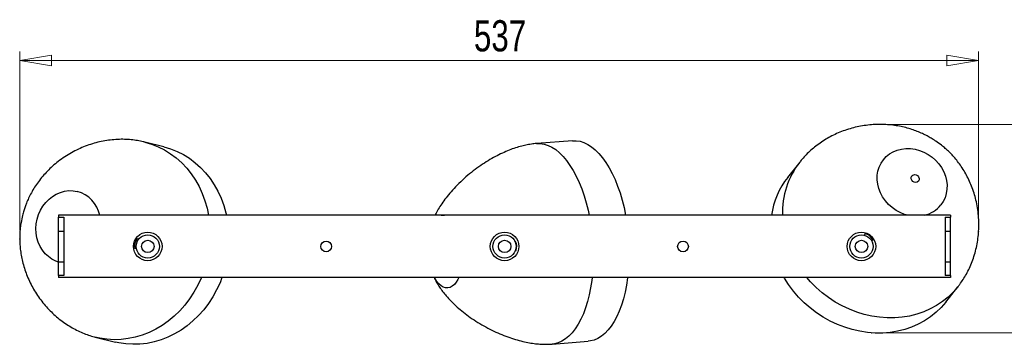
# Model space of a CAD drawing. Header units: millimetres. Extents: x 525 to 840, y 412 to 564.
# Tile 6 of 9: x 622 to 732, y 527 to 564. Entities that reach past the tile are written whole.
import ezdxf

# ---------------------------------------------------------------- set-up
doc = ezdxf.new("R2010")
doc.units = ezdxf.units.MM
doc.header["$PDSIZE"] = -1
doc.styles.add('SLDTEXTSTYLE0', font='TXT', dxfattribs={"width": 0.75})
doc.dimstyles.new('SLDDIMSTYLE1', dxfattribs={"dimtxt": 3.5, "dimasz": 3.556, "dimexe": 0, "dimexo": 0.0625, "dimgap": 0.875, "dimtad": 1, "dimdec": 0, "dimlfac": 5, "dimrnd": 1e-09, "dimzin": 12, "dimdsep": 46, "dimtxsty": 'SLDTEXTSTYLE0', "dimblk1": 'CLOSED', "dimblk2": 'CLOSED', "dimsah": 1, "dimcen": 0.09, "dimadec": 0, "dimazin": 3, "dimtfac": 1, "dimtofl": 0, "dimtmove": 0, "dimatfit": 3, "dimldrblk": 'CLOSED', "dimfxl": 0, "dimfrac": 2, "dimtolj": 1, "dimtzin": 12, "dimarcsym": 0})

# ---------------------------------------------------------------- blocks, each defined once
blk = doc.blocks.new('_Closed')
at = {"color": 0, "linetype": 'ByBlock', "lineweight": -2}
for p, q in [((-1, 0.166667), (0, 0)), ((-1, 0.166667), (-1, -0.166667)), ((0, 0), (-1, -0.166667)), ((0, 0), (-1, 0))]:
    blk.add_line(p, q, dxfattribs=at)
blk = doc.blocks.new('_D_1')
at = {"color": 7, "linetype": 'Continuous', "lineweight": 0}
for p, q in [((718.71, 551.88), (747.16, 551.88)), ((746.16, 551.88), (746.16, 528.49)), ((718.11, 528.49), (747.16, 528.49))]:
    blk.add_line(p, q, dxfattribs=at)
at = {"color": 7, "linetype": 'Continuous', "lineweight": 18, "xscale": 3.556, "yscale": 3.556}
for p, rotation in [((746.16, 551.88), 90.0000000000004), ((746.16, 528.49), 270.0000000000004)]:
    blk.add_blockref('_Closed', p, dxfattribs=dict(at, rotation=rotation))
at = {"color": 7, "linetype": 'Continuous', "lineweight": 18, "insert": (741.65, 536.32), "char_height": 3.5, "attachment_point": 1, "rotation": 90, "style": 'SLDTEXTSTYLE0'}
blk.add_mtext('117', dxfattribs=at)
blk = doc.blocks.new('_D_2')
at = {"color": 7, "linetype": 'Continuous', "lineweight": 0}
for p, q in [((621.62, 540.03), (621.62, 560.07)), ((729.11, 540.9), (729.11, 560.07)), ((729.11, 559.07), (621.62, 559.07))]:
    blk.add_line(p, q, dxfattribs=at)
at = {"color": 7, "linetype": 'Continuous', "lineweight": 18, "xscale": 3.556, "yscale": 3.556, "rotation": 180.0000000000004}
blk.add_blockref('_Closed', (621.62, 559.07), dxfattribs=at)
at = {"color": 7, "linetype": 'Continuous', "lineweight": 18, "xscale": 3.556, "yscale": 3.556}
blk.add_blockref('_Closed', (729.11, 559.07), dxfattribs=at)
at = {"color": 7, "linetype": 'Continuous', "lineweight": 18, "insert": (672.53, 563.58), "char_height": 3.5, "attachment_point": 1, "style": 'SLDTEXTSTYLE0'}
blk.add_mtext('537', dxfattribs=at)

msp = doc.modelspace()

# ---------------------------------------------------------------- linework, layer by layer
at = {"color": 7, "linetype": 'Continuous', "lineweight": 25}
for p, q in [((637.76, 549.37), (635.64, 549.9)), ((679.54, 549.74), (679.57, 549.74)), ((683.59, 550.05), (679.57, 549.74)), ((709.05, 547.65), (707.7, 545.94)), ((725.97, 541.69), (625.97, 541.69)), ((625.97, 541.69), (625.97, 541.47)), ((625.97, 541.47), (626.57, 541.47)), ((625.97, 539.92), (625.97, 541.47)), ((626.57, 541.47), (626.57, 534.91)), ((725.37, 541.47), (725.97, 541.47)), ((725.37, 541.47), (725.37, 534.91)), ((725.97, 541.69), (725.97, 541.47)), ((725.97, 539.92), (725.97, 541.47)), ((625.97, 539.92), (626.57, 539.92)), ((625.97, 536.46), (625.97, 539.92)), ((725.37, 539.92), (725.97, 539.92)), ((725.97, 536.46), (725.97, 539.92)), ((634.68, 539.08), (634.79, 539.05)), ((634.96, 539.01), (634.79, 539.05)), ((677.12, 538.8), (677.16, 538.8)), ((716.39, 539.6), (716.27, 539.45)), ((716.39, 539.6), (716.45, 539.68)), ((717.14, 538.77), (717.25, 538.92)), ((717.32, 539), (717.25, 538.92)), ((634.52, 537.98), (634.42, 538.01)), ((634.52, 537.98), (634.7, 537.94)), ((677.21, 537.7), (677.18, 537.7)), ((625.97, 536.46), (626.57, 536.46)), ((625.97, 534.91), (625.97, 536.46)), ((725.37, 536.46), (725.97, 536.46)), ((725.97, 534.91), (725.97, 536.46)), ((626.57, 534.91), (625.97, 534.91)), ((625.97, 534.91), (625.97, 534.69)), ((725.97, 534.69), (625.97, 534.69)), ((725.97, 534.91), (725.37, 534.91)), ((725.97, 534.91), (725.97, 534.69)), ((725.42, 531.94), (726.77, 533.65)), ((630.23, 527.98), (632.34, 527.46)), ((681.32, 527.23), (685.35, 527.55))]:
    msp.add_line(p, q, dxfattribs=at)
at = {"color": 8, "linetype": 'Continuous', "lineweight": 25}
msp.add_line((668.86, 541.69), (668.96, 541.7), dxfattribs=at)
at = {"color": 8, "linetype": 'Continuous', "lineweight": 25, "flags": 128}
for points in [[(635.64, 549.9), (636.4, 549.67), (637.14, 549.38), (637.85, 549.02), (638.53, 548.6), (639.17, 548.12), (639.78, 547.58), (640.34, 546.98), (640.85, 546.33), (641.31, 545.64), (641.72, 544.9), (642.08, 544.13), (642.38, 543.32), (642.62, 542.49), (642.78, 541.69)], [(679.57, 549.74), (679.97, 549.74), (680.41, 549.67), (680.84, 549.53), (681.27, 549.32), (681.7, 549.05), (682.12, 548.7), (682.53, 548.29), (682.92, 547.82), (683.3, 547.29), (683.66, 546.71), (684, 546.07), (684.32, 545.38), (684.61, 544.65), (684.88, 543.88), (685.12, 543.08), (685.33, 542.25), (685.45, 541.69)], [(721.18, 541.69), (720.81, 541.79), (720.32, 541.99), (719.85, 542.24), (719.41, 542.55), (719.01, 542.91), (718.66, 543.3), (718.35, 543.74), (718.11, 544.2), (717.92, 544.68), (717.8, 545.18), (717.74, 545.67), (717.75, 546.17), (717.82, 546.65), (717.97, 547.1), (718.17, 547.53), (718.44, 547.92), (718.76, 548.27), (719.12, 548.57), (719.54, 548.81), (719.99, 549), (720.46, 549.12), (720.96, 549.18), (721.47, 549.18), (721.98, 549.11), (722.49, 548.97), (722.98, 548.78), (723.45, 548.52), (723.89, 548.22), (724.29, 547.86), (724.65, 547.46), (724.95, 547.03), (725.2, 546.57), (725.38, 546.08), (725.51, 545.59), (725.57, 545.09), (725.56, 544.6), (725.48, 544.12), (725.34, 543.66), (725.13, 543.23), (724.87, 542.84)], [(625.97, 536.44), (625.65, 536.55), (625.22, 536.77), (624.83, 537.04), (624.47, 537.37), (624.16, 537.76), (623.9, 538.18), (623.7, 538.65), (623.55, 539.15), (623.46, 539.66), (623.44, 540.19), (623.47, 540.72), (623.57, 541.25), (623.73, 541.76), (623.95, 542.25), (624.22, 542.71), (624.53, 543.12), (624.9, 543.49), (625.29, 543.81), (625.72, 544.07), (626.18, 544.26), (626.65, 544.39), (627.12, 544.45), (627.6, 544.44), (628.06, 544.36)], [(668.96, 541.7), (669.22, 541.69), (669.23, 541.69)], [(641.97, 534.69), (641.95, 534.64), (641.58, 533.83), (641.14, 533.05), (640.66, 532.31), (640.13, 531.61), (639.55, 530.96), (638.93, 530.36), (638.27, 529.81), (637.58, 529.32), (636.86, 528.9), (636.12, 528.53), (635.35, 528.23), (634.57, 528), (633.78, 527.84), (632.98, 527.74), (632.19, 527.72), (631.39, 527.77), (630.61, 527.89), (630.22, 527.98)], [(670.84, 534.69), (670.74, 534.48), (670.55, 534.17), (670.34, 533.91), (670.11, 533.72), (669.87, 533.59), (669.62, 533.53), (669.36, 533.55), (669.1, 533.63), (668.85, 533.78), (668.6, 533.99), (668.36, 534.27), (668.14, 534.61), (668.09, 534.69)], [(685.78, 534.69), (685.74, 534.36), (685.61, 533.54), (685.46, 532.75), (685.27, 532), (685.05, 531.29), (684.8, 530.62), (684.52, 530.01), (684.22, 529.45), (683.89, 528.94), (683.55, 528.5), (683.18, 528.12), (682.8, 527.8), (682.4, 527.55), (681.98, 527.37), (681.56, 527.26), (681.32, 527.23)], [(726.77, 533.65), (726.25, 533.05), (725.68, 532.5), (725.06, 532.01), (724.4, 531.56), (723.69, 531.18), (722.95, 530.85), (722.18, 530.58), (721.37, 530.38), (720.55, 530.25), (719.71, 530.18), (718.86, 530.17), (718, 530.24), (717.15, 530.36), (716.29, 530.56), (715.45, 530.81), (714.62, 531.13), (713.82, 531.51), (713.04, 531.95), (712.29, 532.44), (711.57, 532.99), (710.9, 533.58), (710.27, 534.22), (709.85, 534.69)]]:
    msp.add_lwpolyline(points, dxfattribs=at)
at = {"color": 7, "linetype": 'Continuous', "lineweight": 25, "flags": 128}
for points in [[(683.59, 550.05), (684, 550.05), (684.43, 549.99), (684.87, 549.85), (685.3, 549.64), (685.72, 549.36), (686.14, 549.02), (686.55, 548.61), (686.95, 548.13), (687.33, 547.6), (687.69, 547.02), (688.03, 546.38), (688.35, 545.7), (688.64, 544.97), (688.91, 544.2), (689.15, 543.4), (689.36, 542.56), (689.54, 541.71), (689.54, 541.69)], [(637.76, 549.37), (638.52, 549.15), (639.25, 548.86), (639.96, 548.5), (640.64, 548.08), (641.28, 547.59), (641.89, 547.05), (642.45, 546.46), (642.96, 545.81), (643.43, 545.12), (643.84, 544.38), (644.19, 543.61), (644.49, 542.8), (644.73, 541.97), (644.79, 541.69)], [(722.36, 545.52), (722.23, 545.42), (722.07, 545.38), (721.89, 545.4), (721.73, 545.49), (721.61, 545.62), (721.55, 545.79), (721.55, 545.96), (721.62, 546.1), (721.75, 546.2), (721.91, 546.25), (722.09, 546.22), (722.25, 546.14), (722.37, 546), (722.43, 545.83), (722.43, 545.67), (722.36, 545.52)], [(644.29, 534.69), (644.07, 534.12), (643.69, 533.31), (643.26, 532.53), (642.77, 531.79), (642.24, 531.09), (641.66, 530.44), (641.04, 529.84), (640.39, 529.29), (639.7, 528.8), (638.98, 528.37), (638.23, 528.01), (637.46, 527.71), (636.68, 527.48), (635.89, 527.31), (635.1, 527.22), (634.3, 527.2), (633.51, 527.25), (632.73, 527.37), (632.34, 527.46)], [(689.77, 534.69), (689.76, 534.67), (689.64, 533.85), (689.48, 533.07), (689.29, 532.31), (689.07, 531.6), (688.82, 530.94), (688.55, 530.32), (688.25, 529.76), (687.92, 529.25), (687.57, 528.81), (687.2, 528.43), (686.82, 528.11), (686.42, 527.86), (686.01, 527.68), (685.59, 527.58), (685.35, 527.55)], [(725.42, 531.94), (724.9, 531.35), (724.33, 530.8), (723.71, 530.3), (723.05, 529.85), (722.34, 529.47), (721.6, 529.14), (720.83, 528.88), (720.02, 528.68), (719.2, 528.54), (718.36, 528.47), (717.51, 528.47), (716.65, 528.53), (715.8, 528.66), (714.94, 528.85), (714.1, 529.11), (713.27, 529.42), (712.47, 529.8), (711.69, 530.24), (710.94, 530.73), (710.22, 531.28), (709.55, 531.87), (708.92, 532.51), (708.34, 533.18), (707.81, 533.9), (707.34, 534.64), (707.31, 534.69)]]:
    msp.add_lwpolyline(points, dxfattribs=at)
at = {"color": 7, "linetype": 'Continuous', "lineweight": 25}
for centre, radius in [((635.97, 538.19), 1.6), ((675.97, 538.19), 1.6), ((715.97, 538.19), 1.6), ((635.97, 538.19), 1.3), ((635.97, 538.19), 0.7), ((655.97, 538.19), 0.6), ((675.97, 538.19), 1.3), ((675.97, 538.19), 0.7), ((695.97, 538.19), 0.6), ((715.97, 538.19), 1.3), ((715.97, 538.19), 0.7)]:
    msp.add_circle(centre, radius, dxfattribs=at)
at = {"color": 8, "linetype": 'Continuous', "lineweight": 25}
for centre, radius, start, end in [((716.3, 542.01), 9.18, 142.0963, 181.9781), ((627.12, 540.94), 3.55, 12.2185, 74.5655), ((722.27, 544.93), 3.33, 283.6085, 321.2507)]:
    msp.add_arc(centre, radius, start, end, dxfattribs=at)
at = {"color": 7, "linetype": 'Continuous', "lineweight": 25}
for centre, radius, start, end in [((714.77, 540.39), 8.98, 141.849, 171.6677), ((635.62, 538.28), 1.14, 137.2406, 194.9896), ((676.25, 538.2), 1.06, 331.5363, 34.0892), ((676.28, 538.2), 1.06, 331.5363, 34.0892), ((716.2, 538.47), 1.14, 22.8217, 80.5706)]:
    msp.add_arc(centre, radius, start, end, dxfattribs=at)
for points, knots in [([(724.94, 549.55), (724.73, 549.71), (724.43, 549.93), (723.97, 550.23), (723.57, 550.47), (723.07, 550.74), (722.52, 550.99), (721.92, 551.23), (721.27, 551.44), (720.58, 551.61), (719.86, 551.75), (719.09, 551.85), (718.31, 551.89), (717.5, 551.88), (716.69, 551.81), (715.88, 551.69), (715.09, 551.52), (714.31, 551.29), (713.55, 551.01), (712.83, 550.69), (712.14, 550.32), (711.49, 549.91), (710.87, 549.46), (710.3, 548.99), (709.78, 548.49), (709.41, 548.08), (709.17, 547.79), (709.08, 547.68), (709.05, 547.65)], [0, 0, 0, 0, 0.044518, 0.062388, 0.092311, 0.123729, 0.157992, 0.194509, 0.233137, 0.273731, 0.316123, 0.360074, 0.405266, 0.451314, 0.497765, 0.544215, 0.590384, 0.636076, 0.681174, 0.725629, 0.769435, 0.812614, 0.855178, 0.897068, 0.937873, 0.976146, 0.992237, 1, 1, 1, 1]), ([(635.64, 549.9), (635.57, 549.91), (635.41, 549.95), (635.02, 550.03), (634.46, 550.13), (633.75, 550.2), (632.98, 550.22), (632.18, 550.18), (631.37, 550.09), (630.56, 549.93), (629.76, 549.72), (628.96, 549.44), (628.18, 549.11), (627.41, 548.71), (626.65, 548.25), (625.95, 547.75), (625.3, 547.21), (624.72, 546.65), (624.19, 546.07), (623.71, 545.46), (623.29, 544.85), (622.92, 544.23), (622.62, 543.63), (622.39, 543.1), (622.21, 542.63), (622.06, 542.17), (621.97, 541.84), (621.93, 541.66)], [0, 0, 0, 0, 0.011891, 0.029122, 0.066581, 0.108279, 0.149862, 0.196176, 0.242027, 0.287936, 0.334336, 0.381493, 0.429587, 0.478744, 0.529046, 0.580529, 0.626919, 0.672903, 0.718087, 0.762118, 0.804692, 0.845483, 0.883792, 0.918226, 0.94232, 0.968528, 1, 1, 1, 1]), ([(679.57, 549.74), (679.51, 549.74), (679.36, 549.72), (679, 549.68), (678.5, 549.6), (677.86, 549.45), (677.18, 549.26), (676.46, 548.99), (675.7, 548.66), (674.91, 548.27), (674.1, 547.81), (673.27, 547.27), (672.45, 546.67), (671.63, 546), (670.85, 545.28), (670.15, 544.55), (669.54, 543.83), (669.04, 543.17), (668.63, 542.53), (668.35, 542.05), (668.21, 541.76), (668.18, 541.69)], [0, 0, 0, 0, 0.012732, 0.029581, 0.074365, 0.115, 0.163928, 0.215645, 0.271419, 0.331588, 0.396075, 0.46452, 0.536307, 0.610552, 0.686082, 0.761167, 0.824884, 0.883334, 0.935914, 0.983016, 1, 1, 1, 1]), ([(726.77, 533.65), (726.81, 533.71), (726.92, 533.84), (727.15, 534.16), (727.47, 534.63), (727.83, 535.25), (728.17, 535.94), (728.46, 536.68), (728.71, 537.47), (728.91, 538.27), (729.04, 539.08), (729.12, 539.92), (729.14, 540.77), (729.1, 541.64), (728.99, 542.52), (728.82, 543.37), (728.6, 544.18), (728.33, 544.94), (728.02, 545.66), (727.67, 546.35), (727.28, 546.99), (726.87, 547.58), (726.45, 548.1), (726.07, 548.53), (725.71, 548.88), (725.35, 549.21), (725.09, 549.43), (724.94, 549.55)], [0, 0, 0, 0, 0.0118907, 0.0291222, 0.0665805, 0.1082789, 0.1498615, 0.1961763, 0.2420274, 0.2879363, 0.3343362, 0.3814926, 0.4295866, 0.4787442, 0.5290459, 0.5805293, 0.6269194, 0.6729027, 0.7180875, 0.7621178, 0.8046916, 0.845483, 0.8837916, 0.9182264, 0.9423205, 0.9685284, 1, 1, 1, 1]), ([(621.93, 541.66), (621.87, 541.4), (621.79, 541.04), (621.7, 540.49), (621.65, 540.03), (621.62, 539.46), (621.61, 538.86), (621.65, 538.21), (621.72, 537.54), (621.85, 536.84), (622.02, 536.12), (622.25, 535.38), (622.54, 534.65), (622.88, 533.92), (623.27, 533.21), (623.72, 532.52), (624.21, 531.87), (624.74, 531.26), (625.3, 530.69), (625.89, 530.16), (626.52, 529.68), (627.16, 529.26), (627.82, 528.88), (628.49, 528.56), (629.15, 528.29), (629.69, 528.12), (630.04, 528.02), (630.18, 527.99), (630.23, 527.98)], [0, 0, 0, 0, 0.044518, 0.062388, 0.092311, 0.123729, 0.157992, 0.194509, 0.233137, 0.273731, 0.316123, 0.360074, 0.405266, 0.451314, 0.497765, 0.544215, 0.590384, 0.636076, 0.681174, 0.725629, 0.769435, 0.812614, 0.855178, 0.897068, 0.937873, 0.976146, 0.992237, 1, 1, 1, 1]), ([(668.07, 534.69), (668.09, 534.65), (668.18, 534.45), (668.38, 534.1), (668.68, 533.61), (669.03, 533.12), (669.45, 532.6), (669.94, 532.07), (670.52, 531.51), (671.18, 530.93), (671.93, 530.35), (672.75, 529.79), (673.63, 529.27), (674.52, 528.79), (675.43, 528.38), (676.31, 528.03), (677.16, 527.75), (677.97, 527.53), (678.73, 527.37), (679.42, 527.27), (680.05, 527.21), (680.62, 527.2), (681.03, 527.21), (681.26, 527.23), (681.32, 527.23)], [0, 0, 0, 0, 0.006948, 0.040329, 0.07521, 0.112608, 0.153781, 0.199746, 0.251092, 0.307752, 0.3689, 0.433101, 0.498641, 0.56365, 0.626532, 0.6863, 0.742274, 0.794033, 0.841382, 0.884316, 0.923006, 0.957782, 0.988908, 1, 1, 1, 1])]:
    msp.add_open_spline(points, degree=3, knots=knots, dxfattribs=at)
at = {"color": 7, "linetype": 'Continuous', "lineweight": 0}
for p in [(717.71, 551.88), (729.11, 539.9), (621.62, 539.03), (717.11, 528.49)]:
    msp.add_point(p, dxfattribs=at)

# ---------------------------------------------------------------- dimensions: what is measured, and where the dimension line sits
at = {"color": 7, "linetype": 'Continuous', "lineweight": 18}
dim = msp.add_linear_dim(base=(621.62, 559.07), p1=(729.11, 539.9), p2=(621.62, 539.03), dimstyle='SLDDIMSTYLE1', dxfattribs=at)
dim.commit()
dim.dimension.update_dxf_attribs({"geometry": '_D_2', "text_midpoint": (676.41, 559.07), "dimtype": 160})
dim = msp.add_linear_dim(base=(746.16, 528.49), p1=(717.71, 551.88), p2=(717.11, 528.49), angle=90, dimstyle='SLDDIMSTYLE1', dxfattribs=at)
dim.commit()
dim.dimension.update_dxf_attribs({"geometry": '_D_1', "text_midpoint": (746.16, 540.2), "dimtype": 160})

doc.saveas('drawing.dxf')
